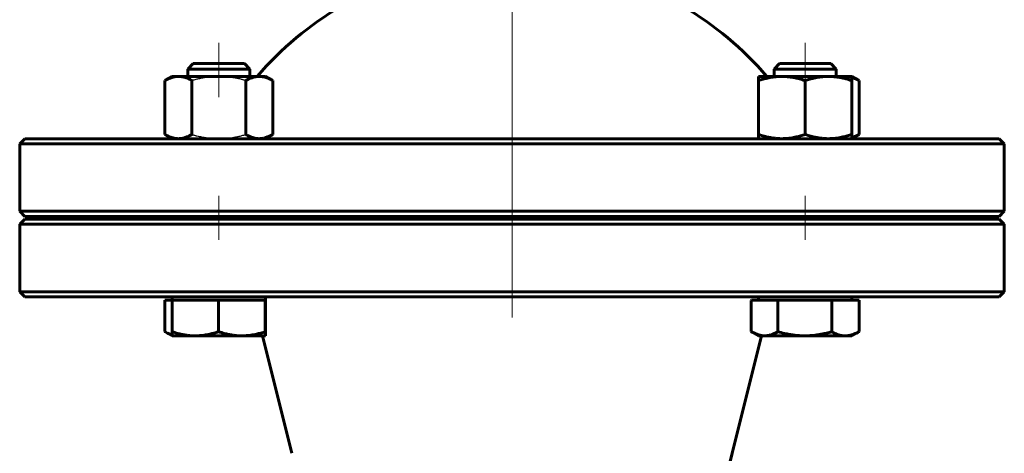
# Model space of a CAD drawing. Header units: millimetres. Extents: x 0 to 596, y 0 to 420.
# Tile 6 of 10: x 147 to 242, y 240 to 282. Entities that reach past the tile are written whole.
import ezdxf

# ---------------------------------------------------------------- set-up
doc = ezdxf.new("R2010")
doc.units = ezdxf.units.MM
for name, pattern in [('K5LT-1', [0]), ('K5LT_AXLED', [19.5, 15, -1.5, 1.5, -1.5]), ('K5LT_BASIC', [0])]:
    doc.linetypes.add(name, pattern=pattern)
doc.layers.add('Системный слой (1)', color=251, linetype='Continuous', true_color=0x6c6c6c)

# ---------------------------------------------------------------- blocks, each defined once
blk = doc.blocks.new('U0')
at = {"layer": 'Системный слой (1)', "color": 143, "linetype": 'K5LT_BASIC', "lineweight": 60, "true_color": 0x33acca}
for p, q in [((194.057, 270.558), (147.057, 270.558)), ((241.057, 270.558), (194.057, 270.558))]:
    blk.add_line(p, q, dxfattribs=at)
blk = doc.blocks.new('U4')
at = {"layer": 'Системный слой (1)', "color": 143, "linetype": 'K5LT_BASIC', "lineweight": 60, "true_color": 0x33acca}
for p, q in [((147.057, 263.058), (194.057, 263.058)), ((194.057, 263.058), (241.057, 263.058))]:
    blk.add_line(p, q, dxfattribs=at)
blk = doc.blocks.new('U5')
at = {"layer": 'Системный слой (1)', "color": 143, "linetype": 'K5LT_BASIC', "lineweight": 60, "true_color": 0x33acca}
for p, q in [((147.057, 255.308), (194.057, 255.308)), ((194.057, 255.308), (241.057, 255.308))]:
    blk.add_line(p, q, dxfattribs=at)
blk = doc.blocks.new('U6')
at = {"layer": 'Системный слой (1)', "color": 143, "linetype": 'K5LT_BASIC', "lineweight": 60, "true_color": 0x33acca}
for p, q in [((194.057, 262.808), (147.057, 262.808)), ((241.057, 262.808), (194.057, 262.808))]:
    blk.add_line(p, q, dxfattribs=at)
blk = doc.blocks.new('U10')
at = {"layer": 'Системный слой (1)', "color": 143, "linetype": 'K5LT_BASIC', "lineweight": 60, "true_color": 0x33acca}
for start, end in [(120.51024, 139.16778), (40.83222, 59.48976)]:
    blk.add_arc((194.057, 255.308), 32.5, start, end, dxfattribs=at)
blk = doc.blocks.new('U13')
at = {"layer": 'Системный слой (1)', "color": 143, "linetype": 'K5LT_BASIC', "lineweight": 60, "true_color": 0x33acca}
for p, q in [((227.064, 270.727), (227.295, 270.83)), ((227.295, 270.83), (227.538, 270.96)), ((226.842, 270.65), (227.064, 270.727))]:
    blk.add_line(p, q, dxfattribs=at)
blk = doc.blocks.new('U14')
at = {"layer": 'Системный слой (1)', "color": 143, "linetype": 'K5LT_BASIC', "lineweight": 60, "true_color": 0x33acca}
for p, q in [((170.284, 251.697), (170.289, 251.869)), ((170.273, 251.558), (170.278, 251.594)), ((170.273, 251.558), (170.273, 251.558)), ((170.278, 251.594), (170.284, 251.697))]:
    blk.add_line(p, q, dxfattribs=at)
blk = doc.blocks.new('U15')
at = {"layer": 'Системный слой (1)', "color": 143, "linetype": 'K5LT_BASIC', "lineweight": 60, "true_color": 0x33acca}
for p, q in [((160.577, 251.96), (160.598, 251.948)), ((160.598, 251.948), (160.829, 251.824)), ((160.829, 251.824), (161.052, 251.725)), ((161.052, 251.725), (161.265, 251.65))]:
    blk.add_line(p, q, dxfattribs=at)
blk = doc.blocks.new('U16')
at = {"layer": 'Системный слой (1)', "color": 143, "linetype": 'K5LT_BASIC', "lineweight": 60, "true_color": 0x33acca}
for p, q in [((227.064, 276.389), (226.842, 276.466)), ((227.296, 276.286), (227.064, 276.389)), ((227.538, 276.156), (227.296, 276.286))]:
    blk.add_line(p, q, dxfattribs=at)
blk = doc.blocks.new('U17')
at = {"layer": 'Системный слой (1)', "color": 143, "linetype": 'K5LT_BASIC', "lineweight": 60, "true_color": 0x33acca}
for p, q in [((217.146, 251.96), (217.166, 251.948)), ((217.166, 251.948), (217.449, 251.799)), ((217.449, 251.799), (217.872, 251.638)), ((217.872, 251.638), (218.278, 251.564)), ((218.278, 251.564), (218.429, 251.558))]:
    blk.add_line(p, q, dxfattribs=at)

msp = doc.modelspace()

# ---------------------------------------------------------------- linework, layer by layer
at = {"layer": 'Системный слой (1)', "color": 30, "linetype": 'K5LT_AXLED', "lineweight": 18, "true_color": 0xff8000}
for p, q in [((194.0574, 253.3081), (194.0574, 361.8081)), ((165.7731, 279.8081), (165.7731, 274.5581)), ((222.3416, 279.8081), (222.3416, 274.5581)), ((194.0574, 261.0581), (194.0574, 275.0069)), ((165.7731, 265.0581), (165.7731, 260.8081)), ((222.3416, 265.0581), (222.3416, 260.8081)), ((194.0574, 253.3081), (194.0574, 264.8081))]:
    msp.add_line(p, q, dxfattribs=at)
at = {"layer": 'Системный слой (1)', "color": 143, "linetype": 'K5LT_BASIC', "lineweight": 60, "true_color": 0x33acca}
for p, q in [((163.3099, 277.8081), (162.7731, 277.2713)), ((168.2363, 277.8081), (163.3099, 277.8081)), ((168.2363, 277.8081), (168.7731, 277.2713)), ((219.8784, 277.8081), (219.3416, 277.2713)), ((224.8049, 277.8081), (219.8784, 277.8081)), ((224.8049, 277.8081), (225.3416, 277.2713)), ((161.2731, 276.5581), (160.5769, 276.1562)), ((161.2731, 276.5581), (161.876, 276.5581)), ((161.876, 276.5581), (165.7731, 276.5581)), ((162.7731, 276.5581), (162.7731, 277.2713)), ((162.7731, 277.2713), (165.7519, 277.2713)), ((165.7519, 277.2713), (168.7731, 277.2713)), ((165.7731, 276.5581), (169.6702, 276.5581)), ((168.7731, 276.5581), (168.7731, 277.2713)), ((169.6702, 276.5581), (170.2731, 276.5581)), ((170.2731, 276.5581), (170.9692, 276.1562)), ((217.8416, 276.1562), (217.8416, 276.5581)), ((217.8416, 276.5581), (220.0916, 276.5581)), ((219.3416, 276.5581), (219.3416, 277.2713)), ((219.3416, 277.2713), (225.3416, 277.2713)), ((220.0916, 276.5581), (224.5916, 276.5581)), ((224.5916, 276.5581), (226.8416, 276.5581)), ((225.3416, 277.2713), (225.3416, 277.2713)), ((225.3416, 276.5581), (225.3416, 277.2713)), ((226.8416, 276.5581), (227.5378, 276.1562)), ((226.8416, 276.5581), (226.8416, 276.1562)), ((160.5769, 276.1562), (160.5769, 270.96)), ((163.175, 276.1562), (163.175, 270.96)), ((168.3712, 276.1562), (168.3712, 270.96)), ((170.9692, 276.1562), (170.9692, 270.96)), ((217.8416, 276.1562), (217.8416, 270.96)), ((222.3416, 276.1562), (222.3416, 270.96)), ((226.8416, 276.1562), (226.8416, 270.96)), ((227.5378, 276.1562), (227.5378, 270.96)), ((161.2731, 270.5581), (160.5769, 270.96)), ((170.2731, 270.5581), (170.9692, 270.96)), ((217.8416, 270.5581), (217.8416, 270.96)), ((226.8416, 270.5581), (227.5378, 270.96)), ((226.8416, 270.96), (226.8416, 270.5581)), ((147.0574, 270.5581), (146.5574, 270.0581)), ((146.5574, 263.5581), (146.5574, 270.0581)), ((146.5574, 270.0581), (194.0574, 270.0581)), ((194.0574, 270.0581), (241.5574, 270.0581)), ((241.0574, 270.5581), (241.5574, 270.0581)), ((241.5574, 263.5581), (241.5574, 270.0581)), ((147.0574, 263.0581), (146.5574, 263.5581)), ((194.0574, 263.5581), (146.5574, 263.5581)), ((241.5574, 263.5581), (194.0574, 263.5581)), ((241.0574, 263.0581), (241.5574, 263.5581)), ((147.0574, 262.8081), (146.5574, 262.3081)), ((146.5574, 262.3081), (194.0574, 262.3081)), ((146.5574, 255.8081), (146.5574, 262.3081)), ((162.7731, 262.8081), (162.7731, 263.0581)), ((168.7731, 262.8081), (168.7731, 263.0581)), ((194.0574, 262.3081), (241.5574, 262.3081)), ((219.3416, 262.8081), (219.3416, 263.0581)), ((225.3416, 262.8081), (225.3416, 263.0581)), ((241.0574, 262.8081), (241.5574, 262.3081)), ((241.5574, 255.8081), (241.5574, 262.3081)), ((147.0574, 255.3081), (146.5574, 255.8081)), ((194.0574, 255.8081), (146.5574, 255.8081)), ((241.5574, 255.8081), (194.0574, 255.8081)), ((241.0574, 255.3081), (241.5574, 255.8081)), ((160.5771, 255.0081), (160.5771, 251.96)), ((160.5771, 255.0081), (161.2548, 255.0081)), ((161.2548, 255.0081), (163.4956, 255.0081)), ((161.2548, 255.0081), (161.2548, 251.96)), ((161.2731, 255.0081), (161.2731, 255.3081)), ((163.4956, 255.0081), (165.7364, 255.0081)), ((165.7364, 255.0081), (165.7364, 251.96)), ((165.7364, 255.0081), (167.9955, 255.0081)), ((167.9955, 255.0081), (170.2546, 255.0081)), ((170.2546, 255.0081), (170.2546, 251.96)), ((170.2546, 255.0081), (170.273, 255.0081)), ((170.273, 255.0081), (170.2789, 255.0081)), ((170.2731, 255.0081), (170.2731, 255.3081)), ((217.1456, 254.927), (217.1456, 251.96)), ((217.1528, 255.0081), (218.4287, 255.0081)), ((217.8416, 255.0081), (217.8416, 255.3081)), ((218.4287, 255.0081), (219.7118, 255.0081)), ((219.7118, 255.0081), (219.7118, 251.96)), ((219.7118, 255.0081), (222.3098, 255.0081)), ((222.3098, 255.0081), (224.9078, 255.0081)), ((224.9078, 255.0081), (226.2227, 255.0081)), ((224.9078, 255.0081), (224.9078, 251.96)), ((226.2227, 255.0081), (227.5377, 255.0081)), ((226.8416, 255.0081), (226.8416, 255.3081)), ((227.5377, 255.0081), (227.5377, 251.96)), ((161.273, 251.5581), (160.5973, 251.9482)), ((217.8416, 251.5581), (217.1658, 251.9482)), ((226.8416, 251.5581), (227.5174, 251.9482)), ((227.5377, 251.96), (227.517, 251.948)), ((163.4956, 251.5581), (161.2731, 251.5581)), ((167.9955, 251.5581), (163.4956, 251.5581)), ((170.273, 251.5581), (167.9955, 251.5581)), ((172.8252, 240.2369), (169.9949, 251.5581)), ((170.2731, 251.5581), (170.273, 251.5581)), ((170.2731, 251.5581), (170.2732, 251.5581)), ((215.2896, 240.2369), (218.1199, 251.5581)), ((218.4287, 251.5581), (217.8416, 251.5581)), ((222.3098, 251.5581), (218.4287, 251.5581)), ((226.2227, 251.5581), (222.3098, 251.5581)), ((226.8416, 251.5581), (226.2227, 251.5581))]:
    msp.add_line(p, q, dxfattribs=at)
msp.add_arc((336.5574, 209.9199), 125, 165.963757, 180, dxfattribs=at)
for centre, major_axis, ratio, start_param, end_param in [((170.3035, 275.0622), (0.0003, -24.7392), 0.0017151, -0.6255847, -0.3554136), ((214.7332, 262.75), (1.663, 28.2449), 0.105308, 4.4379548, 4.4409385)]:
    msp.add_ellipse(centre, major_axis=major_axis, ratio=ratio, start_param=start_param, end_param=end_param, dxfattribs=at)
for points, knots in [([(161.876, 276.5581), (161.8194, 276.5581), (161.7083, 276.5533), (161.5425, 276.5319), (161.3823, 276.4983), (161.2255, 276.4535), (161.0432, 276.3886), (160.8285, 276.2942), (160.6625, 276.2056), (160.5769, 276.1562)], [0, 0, 0, 0, 1.4138581, 2.7452481, 4.0036736, 5.2067735, 6.3892885, 8.1629554, 10, 10, 10, 10]), ([(163.175, 276.1562), (163.0634, 276.2206), (162.8735, 276.3193), (162.619, 276.4238), (162.4039, 276.4909), (162.2041, 276.5337), (162.0303, 276.5543), (161.9219, 276.5581), (161.876, 276.5581)], [0, 0, 0, 0, 2.0902735, 3.6965355, 5.221998, 6.6505996, 8.0107907, 9, 9, 9, 9]), ([(169.6702, 276.5581), (169.6136, 276.5581), (169.5025, 276.5533), (169.3368, 276.5319), (169.1766, 276.4983), (169.0197, 276.4535), (168.8374, 276.3886), (168.6228, 276.2942), (168.4568, 276.2056), (168.3712, 276.1562)], [0, 0, 0, 0, 1.4138581, 2.7452481, 4.0036736, 5.2067735, 6.3892885, 8.1629554, 10, 10, 10, 10]), ([(170.9692, 276.1562), (170.8576, 276.2206), (170.6678, 276.3193), (170.4132, 276.4238), (170.1981, 276.4909), (169.9984, 276.5337), (169.8246, 276.5543), (169.7161, 276.5581), (169.6702, 276.5581)], [0, 0, 0, 0, 2.0902735, 3.6965355, 5.221998, 6.6505996, 8.0107907, 9, 9, 9, 9]), ([(220.0916, 276.5581), (219.9936, 276.5581), (219.8011, 276.5533), (219.5141, 276.5319), (219.2366, 276.4983), (218.9649, 276.4535), (218.6492, 276.3886), (218.2774, 276.2942), (217.9899, 276.2056), (217.8416, 276.1562)], [0, 0, 0, 0, 1.4138581, 2.7452481, 4.0036736, 5.2067735, 6.3892885, 8.1629554, 10, 10, 10, 10]), ([(222.3416, 276.1562), (222.1483, 276.2206), (221.8195, 276.3193), (221.3786, 276.4238), (221.0059, 276.4909), (220.66, 276.5337), (220.359, 276.5543), (220.1711, 276.5581), (220.0916, 276.5581)], [0, 0, 0, 0, 2.0902735, 3.6965355, 5.221998, 6.6505996, 8.0107907, 9, 9, 9, 9]), ([(224.5916, 276.5581), (224.4936, 276.5581), (224.3011, 276.5533), (224.0141, 276.5319), (223.7366, 276.4983), (223.4649, 276.4535), (223.1492, 276.3886), (222.7774, 276.2942), (222.4899, 276.2056), (222.3416, 276.1562)], [0, 0, 0, 0, 1.4138581, 2.7452481, 4.0036736, 5.2067735, 6.3892885, 8.1629554, 10, 10, 10, 10]), ([(226.8416, 276.1562), (226.6483, 276.2206), (226.3195, 276.3193), (225.8786, 276.4238), (225.5059, 276.4909), (225.16, 276.5337), (224.859, 276.5543), (224.6711, 276.5581), (224.5916, 276.5581)], [0, 0, 0, 0, 2.0902735, 3.6965355, 5.221998, 6.6505996, 8.0107907, 9, 9, 9, 9]), ([(160.5769, 270.96), (160.6885, 270.8956), (160.8784, 270.797), (161.133, 270.6924), (161.3481, 270.6253), (161.5478, 270.5825), (161.7216, 270.5619), (161.8301, 270.5581), (161.876, 270.5581)], [0, 0, 0, 0, 2.0902735, 3.6965355, 5.221998, 6.6505996, 8.0107907, 9, 9, 9, 9]), ([(161.876, 270.5581), (161.9326, 270.5581), (162.0437, 270.5629), (162.2094, 270.5843), (162.3696, 270.6179), (162.5265, 270.6627), (162.7088, 270.7276), (162.9234, 270.822), (163.0894, 270.9106), (163.175, 270.96)], [0, 0, 0, 0, 1.4138581, 2.7452481, 4.0036736, 5.2067735, 6.3892885, 8.1629554, 10, 10, 10, 10]), ([(168.3712, 270.96), (168.4828, 270.8956), (168.6726, 270.797), (168.9272, 270.6924), (169.1423, 270.6253), (169.3421, 270.5825), (169.5159, 270.5619), (169.6243, 270.5581), (169.6702, 270.5581)], [0, 0, 0, 0, 2.0902735, 3.6965355, 5.221998, 6.6505996, 8.0107907, 9, 9, 9, 9]), ([(169.6702, 270.5581), (169.7268, 270.5581), (169.8379, 270.5629), (170.0036, 270.5843), (170.1639, 270.6179), (170.3207, 270.6627), (170.503, 270.7276), (170.7176, 270.822), (170.8837, 270.9106), (170.9692, 270.96)], [0, 0, 0, 0, 1.4138581, 2.7452481, 4.0036736, 5.2067735, 6.3892885, 8.1629554, 10, 10, 10, 10]), ([(217.8416, 270.96), (218.0349, 270.8956), (218.3638, 270.797), (218.8047, 270.6924), (219.1773, 270.6253), (219.5233, 270.5825), (219.8243, 270.5619), (220.0122, 270.5581), (220.0916, 270.5581)], [0, 0, 0, 0, 2.0902735, 3.6965355, 5.221998, 6.6505996, 8.0107907, 9, 9, 9, 9]), ([(220.0916, 270.5581), (220.1896, 270.5581), (220.3821, 270.5629), (220.6692, 270.5843), (220.9467, 270.6179), (221.2184, 270.6627), (221.534, 270.7276), (221.9059, 270.822), (222.1934, 270.9106), (222.3416, 270.96)], [0, 0, 0, 0, 1.4138581, 2.7452481, 4.0036736, 5.2067735, 6.3892885, 8.1629554, 10, 10, 10, 10]), ([(222.3416, 270.96), (222.5349, 270.8956), (222.8638, 270.797), (223.3047, 270.6924), (223.6773, 270.6253), (224.0233, 270.5825), (224.3243, 270.5619), (224.5122, 270.5581), (224.5916, 270.5581)], [0, 0, 0, 0, 2.0902735, 3.6965355, 5.221998, 6.6505996, 8.0107907, 9, 9, 9, 9]), ([(224.5916, 270.5581), (224.6896, 270.5581), (224.8821, 270.5629), (225.1692, 270.5843), (225.4467, 270.6179), (225.7184, 270.6627), (226.034, 270.7276), (226.4059, 270.822), (226.6934, 270.9106), (226.8416, 270.96)], [0, 0, 0, 0, 1.4138581, 2.7452481, 4.0036736, 5.2067735, 6.3892885, 8.1629554, 10, 10, 10, 10]), ([(161.273, 251.5581), (161.2722, 251.5586), (161.2707, 251.564), (161.2684, 251.5855), (161.2662, 251.6186), (161.264, 251.6627), (161.2614, 251.7271), (161.2584, 251.8213), (161.2561, 251.9102), (161.2548, 251.96)], [0, 0, 0, 0, 1.3949986, 2.6959303, 3.9411945, 5.142079, 6.3294051, 8.1258379, 10, 10, 10, 10]), ([(161.2548, 251.96), (161.4473, 251.8955), (161.7749, 251.7969), (162.214, 251.6923), (162.585, 251.6252), (162.9296, 251.5825), (163.2293, 251.5619), (163.4165, 251.5581), (163.4956, 251.5581)], [0, 0, 0, 0, 2.0902735, 3.6965355, 5.221998, 6.6505996, 8.0107907, 9, 9, 9, 9]), ([(163.4956, 251.5581), (163.5932, 251.5581), (163.7849, 251.5628), (164.0708, 251.5842), (164.3471, 251.6179), (164.6177, 251.6626), (164.9321, 251.7275), (165.3024, 251.8219), (165.5887, 251.9106), (165.7364, 251.96)], [0, 0, 0, 0, 1.4138581, 2.7452481, 4.0036736, 5.2067735, 6.3892885, 8.1629554, 10, 10, 10, 10]), ([(165.7364, 251.96), (165.9304, 251.8955), (166.2606, 251.7969), (166.7033, 251.6923), (167.0775, 251.6252), (167.4248, 251.5825), (167.727, 251.5619), (167.9157, 251.5581), (167.9955, 251.5581)], [0, 0, 0, 0, 2.0902735, 3.6965355, 5.221998, 6.6505996, 8.0107907, 9, 9, 9, 9]), ([(167.9955, 251.5581), (168.0939, 251.5581), (168.2872, 251.5628), (168.5754, 251.5842), (168.854, 251.6179), (169.1268, 251.6626), (169.4437, 251.7275), (169.8171, 251.8219), (170.1058, 251.9106), (170.2546, 251.96)], [0, 0, 0, 0, 1.4138581, 2.7452481, 4.0036736, 5.2067735, 6.3892885, 8.1629554, 10, 10, 10, 10]), ([(170.2546, 251.96), (170.2562, 251.8955), (170.2589, 251.7969), (170.2625, 251.6923), (170.2655, 251.6252), (170.2683, 251.5825), (170.2708, 251.5619), (170.2723, 251.5581), (170.273, 251.5581)], [0, 0, 0, 0, 2.0902735, 3.6965355, 5.221998, 6.6505996, 8.0107907, 9, 9, 9, 9]), ([(218.4287, 251.5581), (218.4846, 251.5581), (218.5944, 251.5628), (218.7581, 251.5842), (218.9163, 251.6179), (219.0712, 251.6626), (219.2513, 251.7275), (219.4633, 251.8219), (219.6273, 251.9106), (219.7118, 251.96)], [0, 0, 0, 0, 1.4138581, 2.7452481, 4.0036736, 5.2067735, 6.3892885, 8.1629554, 10, 10, 10, 10]), ([(219.7118, 251.96), (219.935, 251.8955), (220.3147, 251.7969), (220.8238, 251.6923), (221.2541, 251.6252), (221.6535, 251.5825), (222.0011, 251.5619), (222.2181, 251.5581), (222.3098, 251.5581)], [0, 0, 0, 0, 2.0902735, 3.6965355, 5.221998, 6.6505996, 8.0107907, 9, 9, 9, 9]), ([(222.3098, 251.5581), (222.423, 251.5581), (222.6453, 251.5628), (222.9767, 251.5842), (223.2971, 251.6179), (223.6108, 251.6626), (223.9753, 251.7275), (224.4046, 251.8219), (224.7366, 251.9106), (224.9078, 251.96)], [0, 0, 0, 0, 1.4138581, 2.7452481, 4.0036736, 5.2067735, 6.3892885, 8.1629554, 10, 10, 10, 10]), ([(224.9078, 251.96), (225.0208, 251.8955), (225.213, 251.7969), (225.4707, 251.6923), (225.6884, 251.6252), (225.8906, 251.5825), (226.0665, 251.5619), (226.1763, 251.5581), (226.2227, 251.5581)], [0, 0, 0, 0, 2.0902735, 3.6965355, 5.221998, 6.6505996, 8.0107907, 9, 9, 9, 9]), ([(226.2227, 251.5581), (226.28, 251.5581), (226.3925, 251.5628), (226.5603, 251.5842), (226.7224, 251.6179), (226.8812, 251.6626), (227.0657, 251.7275), (227.283, 251.8219), (227.451, 251.9106), (227.5377, 251.96)], [0, 0, 0, 0, 1.4138581, 2.7452481, 4.0036736, 5.2067735, 6.3892885, 8.1629554, 10, 10, 10, 10])]:
    msp.add_open_spline(points, degree=3, knots=knots, dxfattribs=at)
at = {"layer": 'Системный слой (1)', "color": 7, "linetype": 'K5LT-1'}
for points, knots in [([(165.7731, 276.5581), (165.7315, 276.5581), (165.6489, 276.5574), (165.5261, 276.5545), (165.4039, 276.5497), (165.2405, 276.5407), (165.0357, 276.5247), (164.7992, 276.499), (164.5712, 276.4679), (164.388, 276.4384), (164.2396, 276.4116), (164.1275, 276.3901), (164.0144, 276.367), (163.8803, 276.338), (163.7244, 276.302), (163.5452, 276.2576), (163.3624, 276.2093), (163.2379, 276.1743), (163.175, 276.1562)], [0.52713875, 0.52713875, 0.52713875, 0.52713875, 0.5531458, 0.57915286, 0.60515992, 0.63116698, 0.68318109, 0.7351952, 0.78051926, 0.82584332, 0.84850535, 0.87116737, 0.8938294, 0.91649143, 0.95093795, 0.98538446, 1.01983098, 1.05427749, 1.05427749, 1.05427749, 1.05427749]), ([(168.3712, 276.1562), (168.3315, 276.1677), (168.2513, 276.1904), (168.1309, 276.2233), (168.0129, 276.2543), (167.8581, 276.2933), (167.6678, 276.3381), (167.4799, 276.378), (167.3294, 276.4074), (167.2149, 276.4283), (167.1013, 276.4475), (166.8757, 276.483), (166.6259, 276.514), (166.3505, 276.5376), (166.0944, 276.5533), (165.9021, 276.5581), (165.7731, 276.5581)], [0, 0, 0, 0, 0.02222954, 0.04445907, 0.06668861, 0.08891815, 0.13337722, 0.1778363, 0.20113281, 0.22442932, 0.24772582, 0.27102233, 0.36420837, 0.40494097, 0.44567356, 0.52713875, 0.52713875, 0.52713875, 0.52713875]), ([(163.175, 270.96), (163.2147, 270.9486), (163.2949, 270.9258), (163.4153, 270.8929), (163.5333, 270.8619), (163.6881, 270.8229), (163.8784, 270.7781), (164.0663, 270.7382), (164.2168, 270.7088), (164.3313, 270.688), (164.4448, 270.6687), (164.6705, 270.6332), (164.9203, 270.6022), (165.1957, 270.5786), (165.4518, 270.5629), (165.6441, 270.5581), (165.7731, 270.5581)], [0, 0, 0, 0, 0.02222954, 0.04445907, 0.06668861, 0.08891815, 0.13337722, 0.1778363, 0.20113281, 0.22442932, 0.24772582, 0.27102233, 0.36420837, 0.40494097, 0.44567356, 0.52713875, 0.52713875, 0.52713875, 0.52713875]), ([(165.7731, 270.5581), (165.8147, 270.5581), (165.8973, 270.5588), (166.0201, 270.5617), (166.1423, 270.5665), (166.3057, 270.5755), (166.5105, 270.5915), (166.7469, 270.6172), (166.975, 270.6483), (167.1582, 270.6779), (167.3066, 270.7046), (167.4187, 270.7261), (167.5318, 270.7492), (167.6659, 270.7782), (167.8218, 270.8142), (168.001, 270.8586), (168.1838, 270.9069), (168.3083, 270.9419), (168.3712, 270.96)], [0.52713875, 0.52713875, 0.52713875, 0.52713875, 0.5531458, 0.57915286, 0.60515992, 0.63116698, 0.68318109, 0.7351952, 0.78051926, 0.82584332, 0.84850535, 0.87116737, 0.8938294, 0.91649143, 0.95093795, 0.98538446, 1.01983098, 1.05427749, 1.05427749, 1.05427749, 1.05427749])]:
    msp.add_open_spline(points, degree=3, knots=knots, dxfattribs=at)

# ---------------------------------------------------------------- block references
at = {"layer": 'Системный слой (1)'}
for name in ['U10', 'U16', 'U13', 'U0', 'U4', 'U6', 'U5', 'U15', 'U14', 'U17']:
    msp.add_blockref(name, (0, 0), dxfattribs=at)

doc.saveas('drawing.dxf')
